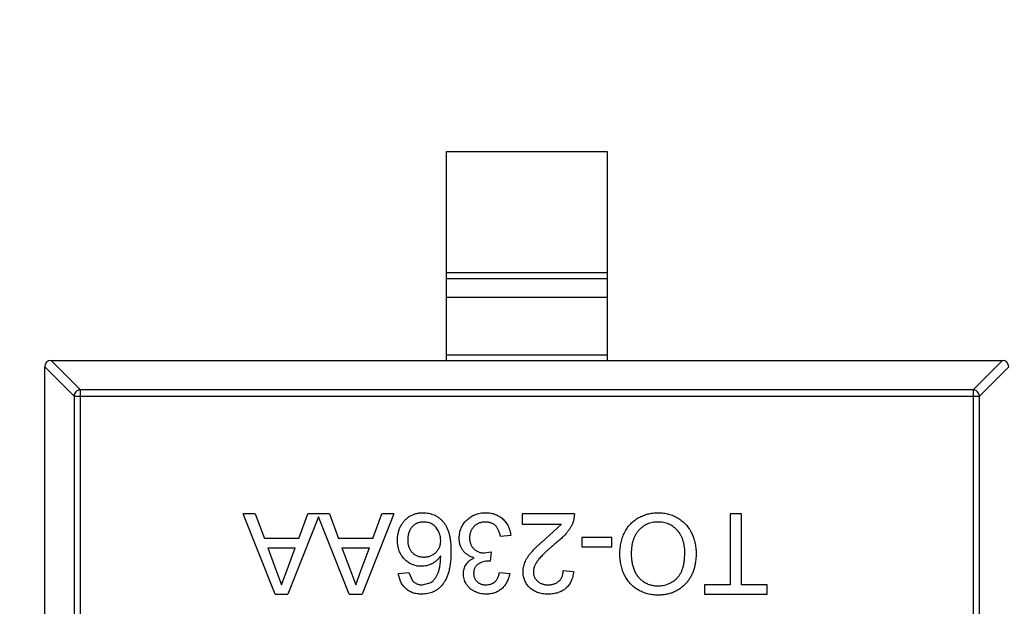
# Model space of a CAD drawing. Header units: inches. Extents: x 398 to 599, y 40 to 151.
# Tile 30 of 100: x 549.68 to 552.74, y 82.08 to 83.9. Entities that reach past the tile are written whole.
import ezdxf

# ---------------------------------------------------------------- set-up
doc = ezdxf.new("R2010")
doc.units = ezdxf.units.IN
doc.header["$LTSCALE"] = 1.21
doc.header["$MEASUREMENT"] = 0
doc.header["$PDMODE"] = 3
doc.header["$PDSIZE"] = 0.3125
doc.layers.get('0').update_dxf_attribs({"linetype": 'CONTINUOUS'})
doc.layers.get('Defpoints').update_dxf_attribs({"linetype": 'CONTINUOUS'})
doc.layers.add('DIM', color=3, linetype='CONTINUOUS')
doc.styles.get("Standard").update_dxf_attribs({"font": 'txt', "width": 0.8})
doc.dimstyles.get("Standard").update_dxf_attribs({"dimtxt": 0.15625, "dimasz": 0.1875, "dimexe": 0.125, "dimexo": 0.0625, "dimgap": 0.09, "dimtad": 0, "dimtih": 1, "dimtoh": 1, "dimzin": 4, "dimdsep": 46, "dimtxsty": 'Standard', "dimblk": '_FILLED', "dimblk1": '_FILLED', "dimblk2": '_FILLED', "dimcen": 0.09, "dimazin": 1, "dimtp": 0.01, "dimtm": 0.01, "dimtfac": 1, "dimtofl": 0, "dimtmove": 0, "dimatfit": 3, "dimldrblk": '_FILLED', "dimfxl": 1, "dimtolj": 1, "dimtzin": 4, "dimarcsym": 0})

# ---------------------------------------------------------------- blocks, each defined once
blk = doc.blocks.new('_FILLED')
at = {"color": 0, "linetype": 'ByBlock'}
blk.add_solid([(0, 0), (-1, 0.1667), (-1, -0.1667)], dxfattribs=at)
blk = doc.blocks.new('*D70')
at = {"layer": 'Defpoints', "color": 0}
for p in [(537.241, 87.005), (553.751, 68.4022), (537.241, 64.8591)]:
    blk.add_point(p, dxfattribs=at)
at = {"layer": 'DIM', "color": 0, "lineweight": -2}
for p, q in [((537.241, 86.9425), (537.241, 64.7341)), ((553.751, 68.3397), (553.751, 64.7341)), ((539.241, 64.8591), (542.7394, 64.8591)), ((551.751, 64.8591), (548.2527, 64.8591))]:
    blk.add_line(p, q, dxfattribs=at)
at = {"layer": 'DIM', "color": 0, "lineweight": -2, "xscale": 2, "yscale": 2, "zscale": 2, "rotation": 180}
blk.add_blockref('_FILLED', (537.241, 64.8591), dxfattribs=at)
at = {"layer": 'DIM', "color": 0, "lineweight": -2, "xscale": 2, "yscale": 2, "zscale": 2}
blk.add_blockref('_FILLED', (553.751, 64.8591), dxfattribs=at)
at = {"layer": 'DIM', "color": 0, "insert": (545.496, 64.8591), "char_height": 2, "attachment_point": 5}
blk.add_mtext('\\A1;16.51', dxfattribs=at)

msp = doc.modelspace()

# ---------------------------------------------------------------- linework, layer by layer
at = {"color": 7, "linetype": 'Continuous'}
for p, q in [((551.0037, 82.843), (551.0037, 83.493)), ((551.0037, 83.493), (551.5037, 83.493)), ((551.5037, 83.493), (551.5037, 82.843)), ((551.0037, 83.1168), (551.5037, 83.1168)), ((551.5037, 83.097), (551.0037, 83.097)), ((551.5037, 83.039), (551.0037, 83.039)), ((551.0037, 82.8607), (551.5037, 82.8607)), ((549.8451, 82.7318), (549.7537, 82.8233)), ((549.7537, 81.163), (549.7537, 82.823)), ((549.7734, 82.843), (549.8648, 82.7515)), ((549.7737, 82.843), (552.7337, 82.843)), ((552.6426, 82.7515), (552.734, 82.843)), ((552.7537, 82.8233), (552.6623, 82.7318)), ((549.8451, 82.7318), (549.8451, 81.2541)), ((549.8451, 82.7318), (552.6623, 82.7318)), ((549.8648, 81.2344), (549.8648, 82.7515)), ((552.6426, 82.7515), (549.8648, 82.7515)), ((552.6426, 82.7515), (552.6426, 81.2344)), ((552.6623, 81.2541), (552.6623, 82.7318)), ((550.4709, 82.1157), (550.3717, 82.3657)), ((550.4091, 82.3657), (550.3717, 82.3657)), ((550.4091, 82.3657), (550.4375, 82.2888)), ((550.5441, 82.2888), (550.5726, 82.3657)), ((550.6399, 82.3657), (550.5726, 82.3657)), ((550.6399, 82.3657), (550.6683, 82.2888)), ((550.8407, 82.3657), (550.7415, 82.1157)), ((550.7749, 82.2888), (550.8033, 82.3657)), ((550.8407, 82.3657), (550.8033, 82.3657)), ((551.2392, 82.3657), (551.2392, 82.3337)), ((551.4027, 82.3657), (551.2392, 82.3657)), ((551.4027, 82.3657), (551.3993, 82.3435)), ((551.8867, 82.3657), (551.8867, 82.1446)), ((551.9219, 82.3657), (551.8867, 82.3657)), ((551.9219, 82.1446), (551.9219, 82.3657)), ((550.6062, 82.3563), (550.5107, 82.1157)), ((550.7017, 82.1157), (550.6062, 82.3563)), ((551.2392, 82.3337), (551.3615, 82.3337)), ((551.3118, 82.2873), (551.3615, 82.3337)), ((550.5441, 82.2888), (550.4375, 82.2888)), ((550.7749, 82.2888), (550.6683, 82.2888)), ((551.204, 82.2984), (551.1719, 82.2952)), ((551.4251, 82.292), (551.4251, 82.2632)), ((551.5181, 82.292), (551.4251, 82.292)), ((551.5181, 82.2632), (551.5181, 82.292)), ((550.4482, 82.26), (550.4724, 82.1943)), ((550.4482, 82.26), (550.5335, 82.26)), ((550.5079, 82.1908), (550.5335, 82.26)), ((550.6789, 82.26), (550.7032, 82.1943)), ((550.6789, 82.26), (550.7643, 82.26)), ((550.7387, 82.1908), (550.7643, 82.26)), ((551.1226, 82.2438), (551.1434, 82.2472)), ((551.1434, 82.2472), (551.1401, 82.2183)), ((551.4251, 82.2632), (551.5181, 82.2632)), ((551.1401, 82.2183), (551.1355, 82.2187)), ((550.4724, 82.1943), (550.4908, 82.1446)), ((550.4908, 82.1446), (550.5079, 82.1908)), ((550.7032, 82.1943), (550.7216, 82.1446)), ((550.7216, 82.1446), (550.7387, 82.1908)), ((550.8546, 82.1799), (550.8867, 82.1831)), ((550.8867, 82.1831), (550.8982, 82.1574)), ((551.1687, 82.1831), (551.2008, 82.1799)), ((551.3674, 82.1895), (551.3995, 82.1863)), ((550.9289, 82.1446), (550.9562, 82.152)), ((551.8065, 82.1446), (551.8065, 82.1157)), ((551.8867, 82.1446), (551.8065, 82.1446)), ((552.002, 82.1446), (551.9219, 82.1446)), ((552.002, 82.1157), (552.002, 82.1446)), ((550.4709, 82.1157), (550.5107, 82.1157)), ((550.7017, 82.1157), (550.7415, 82.1157)), ((551.8065, 82.1157), (552.002, 82.1157))]:
    msp.add_line(p, q, dxfattribs=at)
for centre, radius, start, end in [((553.751, 92.925), 23, 281.22586, 258.77532), ((553.751, 92.925), 22.75, 294.44334, 241.13427), ((549.7737, 82.823), 0.02, 90, 180), ((552.7337, 82.823), 0.02, 0, 90)]:
    msp.add_arc(centre, radius, start, end, dxfattribs=at)
for points, knots in [([(549.8648, 82.7515), (549.8623, 82.7515), (549.8572, 82.7503), (549.8507, 82.7459), (549.8463, 82.7395), (549.8452, 82.7344), (549.8451, 82.7318)], [0, 0, 0, 0, 0.249032, 0.5, 0.750968, 1, 1, 1, 1]), ([(552.6623, 82.7318), (552.6622, 82.7344), (552.661, 82.7395), (552.6566, 82.7459), (552.6502, 82.7503), (552.6451, 82.7515), (552.6426, 82.7515)], [0, 0, 0, 0, 0.249032, 0.5, 0.750968, 1, 1, 1, 1]), ([(550.8514, 82.2834), (550.8515, 82.2873), (550.8518, 82.2949), (550.8537, 82.3061), (550.8569, 82.317), (550.8607, 82.3255), (550.8642, 82.3321), (550.8672, 82.3367), (550.8704, 82.341), (550.8737, 82.3451), (550.8774, 82.3488), (550.8813, 82.3523), (550.8854, 82.3554), (550.8898, 82.3583), (550.8943, 82.3607), (550.899, 82.3629), (550.9039, 82.3648), (550.9089, 82.3663), (550.9141, 82.3675), (550.9194, 82.3684), (550.9249, 82.3689), (550.9286, 82.3689), (550.9304, 82.369)], [0, 0, 0, 0, 0.088899, 0.17544, 0.261633, 0.34801, 0.390819, 0.432814, 0.473776, 0.514166, 0.554107, 0.594121, 0.63362, 0.673585, 0.71348, 0.75336, 0.792891, 0.833007, 0.873643, 0.914893, 0.95695, 1, 1, 1, 1]), ([(550.9304, 82.369), (550.9336, 82.3689), (550.9398, 82.3687), (550.9489, 82.3674), (550.9575, 82.3652), (550.9656, 82.3621), (550.9734, 82.3582), (550.9807, 82.3533), (550.9875, 82.3476), (550.9939, 82.341), (550.9996, 82.3334), (551.0046, 82.3246), (551.0088, 82.3147), (551.0122, 82.3037), (551.0148, 82.2915), (551.0167, 82.2782), (551.0178, 82.2638), (551.018, 82.2539), (551.0181, 82.2487)], [0, 0, 0, 0, 0.056157, 0.110133, 0.162537, 0.213912, 0.265146, 0.31651, 0.369179, 0.423123, 0.479276, 0.538691, 0.601978, 0.670125, 0.74365, 0.82281, 0.908261, 1, 1, 1, 1]), ([(551.0437, 82.2905), (551.0438, 82.2932), (551.0439, 82.2985), (551.045, 82.3063), (551.0469, 82.3137), (551.0495, 82.3209), (551.0527, 82.3277), (551.0568, 82.3343), (551.0616, 82.3404), (551.067, 82.3463), (551.073, 82.3516), (551.0794, 82.3562), (551.0863, 82.3602), (551.0935, 82.3634), (551.1011, 82.3659), (551.1091, 82.3677), (551.1175, 82.3688), (551.1233, 82.3689), (551.1262, 82.369)], [0, 0, 0, 0, 0.063503, 0.124805, 0.18492, 0.244376, 0.303775, 0.364133, 0.425376, 0.488388, 0.551743, 0.61386, 0.67564, 0.737737, 0.800417, 0.864658, 0.930985, 1, 1, 1, 1]), ([(551.1262, 82.369), (551.1288, 82.3689), (551.134, 82.3688), (551.1415, 82.3678), (551.1488, 82.3664), (551.1557, 82.3641), (551.1622, 82.3614), (551.1684, 82.358), (551.1743, 82.354), (551.1798, 82.3494), (551.1848, 82.3443), (551.1893, 82.3388), (551.1931, 82.333), (551.1965, 82.3268), (551.1993, 82.3202), (551.2014, 82.3133), (551.2031, 82.306), (551.2037, 82.301), (551.204, 82.2984)], [0, 0, 0, 0, 0.067794, 0.133464, 0.196934, 0.258481, 0.319787, 0.380431, 0.44099, 0.502867, 0.564806, 0.625526, 0.685604, 0.746041, 0.807347, 0.869717, 0.93379, 1, 1, 1, 1]), ([(551.5437, 82.2411), (551.5438, 82.2443), (551.5439, 82.2504), (551.5446, 82.2595), (551.5458, 82.2683), (551.5474, 82.2768), (551.5496, 82.2852), (551.5522, 82.2932), (551.5553, 82.3011), (551.5588, 82.3086), (551.5628, 82.3158), (551.5672, 82.3226), (551.5721, 82.3289), (551.5772, 82.3348), (551.5829, 82.3402), (551.5889, 82.3452), (551.5953, 82.3497), (551.6021, 82.3538), (551.6091, 82.3573), (551.6163, 82.3604), (551.6236, 82.3631), (551.6311, 82.3652), (551.6387, 82.3669), (551.6464, 82.3681), (551.6543, 82.3688), (551.6596, 82.3689), (551.6623, 82.369)], [0, 0, 0, 0, 0.04756, 0.093962, 0.139112, 0.183626, 0.227457, 0.270703, 0.313611, 0.35626, 0.398366, 0.439557, 0.480045, 0.519888, 0.559658, 0.599421, 0.639208, 0.679668, 0.72002, 0.759859, 0.79956, 0.839199, 0.878956, 0.918794, 0.959083, 1, 1, 1, 1]), ([(551.6623, 82.369), (551.6652, 82.3689), (551.6709, 82.3688), (551.6793, 82.368), (551.6875, 82.3667), (551.6954, 82.3649), (551.7032, 82.3624), (551.7107, 82.3595), (551.7179, 82.3561), (551.7249, 82.3522), (551.7316, 82.3478), (551.7379, 82.3429), (551.7437, 82.3377), (551.7491, 82.3321), (551.7542, 82.3262), (551.7588, 82.3198), (551.763, 82.313), (551.7667, 82.3059), (551.7701, 82.2986), (551.7729, 82.2911), (551.7754, 82.2835), (551.7774, 82.2758), (551.779, 82.268), (551.78, 82.2601), (551.7808, 82.2521), (551.7809, 82.2468), (551.7809, 82.2441)], [0, 0, 0, 0, 0.044697, 0.088534, 0.131409, 0.173814, 0.215715, 0.257247, 0.298848, 0.340604, 0.382029, 0.42297, 0.463632, 0.504048, 0.544591, 0.584964, 0.626265, 0.667979, 0.709943, 0.751382, 0.792619, 0.833948, 0.875008, 0.916446, 0.957907, 1, 1, 1, 1]), ([(550.9329, 82.3401), (550.9311, 82.3401), (550.9276, 82.34), (550.9225, 82.3392), (550.9176, 82.3381), (550.913, 82.3364), (550.9087, 82.3343), (550.9046, 82.3317), (550.9007, 82.3287), (550.8971, 82.3252), (550.8939, 82.3213), (550.8911, 82.317), (550.8887, 82.3124), (550.8868, 82.3074), (550.8853, 82.3022), (550.8842, 82.2965), (550.8836, 82.2906), (550.8835, 82.2865), (550.8835, 82.2844)], [0, 0, 0, 0, 0.063965, 0.124854, 0.184383, 0.242748, 0.2999, 0.357059, 0.415719, 0.475258, 0.535508, 0.596291, 0.657728, 0.721052, 0.786261, 0.853834, 0.925318, 1, 1, 1, 1]), ([(550.986, 82.2828), (550.9859, 82.2853), (550.9858, 82.2903), (550.9844, 82.2977), (550.9822, 82.3049), (550.9792, 82.3118), (550.9754, 82.3183), (550.971, 82.324), (550.9659, 82.329), (550.9603, 82.3331), (550.9541, 82.3362), (550.9474, 82.3385), (550.9403, 82.3399), (550.9354, 82.34), (550.9329, 82.3401)], [0, 0, 0, 0, 0.086177, 0.171222, 0.257573, 0.34515, 0.431508, 0.513644, 0.593539, 0.672806, 0.752058, 0.831493, 0.913823, 1, 1, 1, 1]), ([(551.125, 82.3401), (551.1232, 82.3401), (551.1197, 82.34), (551.1145, 82.3393), (551.1095, 82.3382), (551.1049, 82.3366), (551.1006, 82.3346), (551.0965, 82.3321), (551.0927, 82.3292), (551.0892, 82.3258), (551.086, 82.3221), (551.0833, 82.3182), (551.081, 82.3141), (551.079, 82.3098), (551.0776, 82.3052), (551.0765, 82.3004), (551.0759, 82.2954), (551.0758, 82.292), (551.0758, 82.2903)], [0, 0, 0, 0, 0.069461, 0.135658, 0.19962, 0.261651, 0.322053, 0.38234, 0.443223, 0.50493, 0.56682, 0.6276, 0.687476, 0.747351, 0.808174, 0.870133, 0.933721, 1, 1, 1, 1]), ([(551.1719, 82.2952), (551.1715, 82.2972), (551.1707, 82.3009), (551.1691, 82.3062), (551.1674, 82.3112), (551.1653, 82.3156), (551.1633, 82.3198), (551.1609, 82.3235), (551.1583, 82.3267), (551.1556, 82.3296), (551.1526, 82.3321), (551.1494, 82.3343), (551.1459, 82.3361), (551.1422, 82.3375), (551.1382, 82.3387), (551.1341, 82.3395), (551.1296, 82.34), (551.1266, 82.3401), (551.125, 82.3401)], [0, 0, 0, 0, 0.082566, 0.15976, 0.233155, 0.301356, 0.365752, 0.426437, 0.484185, 0.539549, 0.593156, 0.647048, 0.701446, 0.757, 0.81384, 0.873058, 0.934963, 1, 1, 1, 1]), ([(551.3993, 82.3435), (551.3983, 82.3406), (551.3961, 82.3346), (551.3917, 82.326), (551.3866, 82.3175), (551.3816, 82.3105), (551.377, 82.3049), (551.3731, 82.3006), (551.3689, 82.2961), (551.3642, 82.2916), (551.3592, 82.2869), (551.3537, 82.282), (551.3479, 82.2772), (551.3438, 82.2739), (551.3417, 82.2722)], [0, 0, 0, 0, 0.100388, 0.204407, 0.310686, 0.422157, 0.480685, 0.543238, 0.6095, 0.679555, 0.753841, 0.831641, 0.913813, 1, 1, 1, 1]), ([(551.6625, 82.3401), (551.6595, 82.34), (551.6536, 82.3399), (551.6451, 82.3387), (551.637, 82.3366), (551.6292, 82.3338), (551.6219, 82.3301), (551.6149, 82.3257), (551.6085, 82.3204), (551.6023, 82.3143), (551.5969, 82.3075), (551.592, 82.3), (551.588, 82.2918), (551.5846, 82.2829), (551.5821, 82.2734), (551.5803, 82.2631), (551.5791, 82.2522), (551.579, 82.2447), (551.579, 82.2409)], [0, 0, 0, 0, 0.061055, 0.119545, 0.176806, 0.232956, 0.288583, 0.344667, 0.401662, 0.46054, 0.520477, 0.581213, 0.643431, 0.707961, 0.775371, 0.846414, 0.921152, 1, 1, 1, 1]), ([(551.7456, 82.2445), (551.7456, 82.2481), (551.7455, 82.2551), (551.7443, 82.2654), (551.7424, 82.275), (551.7399, 82.2842), (551.7365, 82.2927), (551.7325, 82.3006), (551.7276, 82.3079), (551.7221, 82.3146), (551.716, 82.3206), (551.7095, 82.3258), (551.7025, 82.3302), (551.6953, 82.3338), (551.6876, 82.3367), (551.6795, 82.3386), (551.6711, 82.3399), (551.6654, 82.34), (551.6625, 82.3401)], [0, 0, 0, 0, 0.075964, 0.148125, 0.217201, 0.2833, 0.347202, 0.4093, 0.470426, 0.531588, 0.591739, 0.650258, 0.707303, 0.764208, 0.821148, 0.879119, 0.938423, 1, 1, 1, 1]), ([(550.9253, 82.2023), (550.9228, 82.2024), (550.9178, 82.2025), (550.9105, 82.2035), (550.9035, 82.2054), (550.8968, 82.2078), (550.8904, 82.2111), (550.8842, 82.2149), (550.8784, 82.2196), (550.8729, 82.2248), (550.8679, 82.2307), (550.8634, 82.237), (550.8597, 82.2437), (550.8567, 82.2509), (550.8543, 82.2584), (550.8526, 82.2664), (550.8516, 82.2748), (550.8515, 82.2805), (550.8514, 82.2834)], [0, 0, 0, 0, 0.061347, 0.121203, 0.179863, 0.238152, 0.296252, 0.35519, 0.415676, 0.478379, 0.541524, 0.603977, 0.666513, 0.729491, 0.79371, 0.859736, 0.928449, 1, 1, 1, 1]), ([(550.8835, 82.2844), (550.8835, 82.2824), (550.8835, 82.2785), (550.8842, 82.2728), (550.8852, 82.2674), (550.8868, 82.2623), (550.8887, 82.2576), (550.891, 82.2532), (550.8938, 82.249), (550.897, 82.2454), (550.9006, 82.242), (550.9044, 82.2391), (550.9086, 82.2366), (550.9131, 82.2346), (550.9179, 82.233), (550.9231, 82.232), (550.9285, 82.2312), (550.9322, 82.2312), (550.9341, 82.2311)], [0, 0, 0, 0, 0.072229, 0.141252, 0.207439, 0.270245, 0.331238, 0.391254, 0.450152, 0.509008, 0.567734, 0.625726, 0.683708, 0.742407, 0.803094, 0.865865, 0.931379, 1, 1, 1, 1]), ([(550.9341, 82.2311), (550.9359, 82.2312), (550.9394, 82.2312), (550.9445, 82.232), (550.9495, 82.233), (550.9542, 82.2346), (550.9587, 82.2366), (550.963, 82.2391), (550.9671, 82.242), (550.971, 82.2453), (550.9745, 82.249), (550.9776, 82.253), (550.9802, 82.2573), (550.9824, 82.2618), (550.984, 82.2667), (550.9852, 82.2718), (550.9859, 82.2772), (550.986, 82.2809), (550.986, 82.2828)], [0, 0, 0, 0, 0.064812, 0.127718, 0.189086, 0.249562, 0.309738, 0.370215, 0.431085, 0.493911, 0.55657, 0.617553, 0.678119, 0.739063, 0.801665, 0.864956, 0.93089, 1, 1, 1, 1]), ([(551.0906, 82.2289), (551.0888, 82.2293), (551.0853, 82.2302), (551.0803, 82.2321), (551.0755, 82.2342), (551.071, 82.2367), (551.0669, 82.2395), (551.063, 82.2427), (551.0594, 82.2463), (551.0562, 82.2501), (551.0532, 82.2543), (551.0507, 82.2587), (551.0485, 82.2634), (551.0467, 82.2683), (551.0454, 82.2735), (551.0444, 82.279), (551.0438, 82.2847), (551.0437, 82.2886), (551.0437, 82.2905)], [0, 0, 0, 0, 0.065828, 0.128938, 0.190858, 0.251186, 0.310974, 0.37005, 0.429672, 0.489507, 0.549975, 0.610075, 0.670915, 0.732909, 0.796711, 0.861825, 0.929892, 1, 1, 1, 1]), ([(551.0758, 82.2903), (551.0758, 82.2886), (551.0759, 82.2854), (551.0765, 82.2806), (551.0775, 82.2761), (551.079, 82.2718), (551.0809, 82.2678), (551.0831, 82.2639), (551.0858, 82.2603), (551.0889, 82.2569), (551.0923, 82.2538), (551.096, 82.2511), (551.0999, 82.2488), (551.104, 82.247), (551.1083, 82.2455), (551.1129, 82.2445), (551.1177, 82.2439), (551.121, 82.2438), (551.1226, 82.2438)], [0, 0, 0, 0, 0.067051, 0.13118, 0.193722, 0.254499, 0.314763, 0.375117, 0.436023, 0.498297, 0.560571, 0.621619, 0.681973, 0.742853, 0.804272, 0.867473, 0.932273, 1, 1, 1, 1]), ([(551.2424, 82.1848), (551.2425, 82.1872), (551.2426, 82.1922), (551.2437, 82.1996), (551.2456, 82.2069), (551.248, 82.2142), (551.2513, 82.2216), (551.2556, 82.2291), (551.2608, 82.2368), (551.2658, 82.2433), (551.2705, 82.2488), (551.2746, 82.2533), (551.2794, 82.2581), (551.2847, 82.2633), (551.2907, 82.2688), (551.2972, 82.2747), (551.3043, 82.2809), (551.3092, 82.2851), (551.3118, 82.2873)], [0, 0, 0, 0, 0.057945, 0.116018, 0.174826, 0.234683, 0.296827, 0.364061, 0.436192, 0.51426, 0.556976, 0.604856, 0.657675, 0.715751, 0.77884, 0.847501, 0.921228, 1, 1, 1, 1]), ([(551.3417, 82.2722), (551.3385, 82.2695), (551.3323, 82.2643), (551.3235, 82.2566), (551.3155, 82.2494), (551.3084, 82.2427), (551.3022, 82.2364), (551.2967, 82.2306), (551.292, 82.2254), (551.2881, 82.2205), (551.2849, 82.2159), (551.2821, 82.2114), (551.2798, 82.2069), (551.2778, 82.2025), (551.2763, 82.1981), (551.2753, 82.1937), (551.2746, 82.1894), (551.2745, 82.1865), (551.2745, 82.1851)], [0, 0, 0, 0, 0.11141, 0.214526, 0.309417, 0.396087, 0.474284, 0.544374, 0.60642, 0.660582, 0.709794, 0.756451, 0.800767, 0.843168, 0.884295, 0.923885, 0.962359, 1, 1, 1, 1]), ([(551.0181, 82.2487), (551.0181, 82.2458), (551.018, 82.24), (551.0176, 82.2314), (551.0172, 82.2232), (551.0164, 82.2153), (551.0155, 82.2077), (551.0143, 82.2004), (551.0129, 82.1934), (551.0113, 82.1867), (551.0095, 82.1803), (551.0075, 82.1742), (551.0053, 82.1684), (551.0028, 82.163), (551.0002, 82.1578), (550.9973, 82.1529), (550.9942, 82.1484), (550.9919, 82.1455), (550.9908, 82.1441)], [0, 0, 0, 0, 0.080034, 0.157854, 0.232564, 0.304731, 0.374384, 0.441663, 0.506048, 0.568692, 0.628715, 0.687238, 0.743227, 0.797567, 0.850239, 0.901629, 0.951067, 1, 1, 1, 1]), ([(551.6621, 82.1125), (551.6593, 82.1126), (551.6537, 82.1127), (551.6454, 82.1134), (551.6374, 82.1148), (551.6295, 82.1165), (551.6219, 82.1189), (551.6144, 82.1216), (551.6072, 82.1251), (551.6002, 82.1289), (551.5935, 82.1332), (551.5872, 82.1379), (551.5814, 82.143), (551.5758, 82.1485), (551.5708, 82.1545), (551.5661, 82.1608), (551.5619, 82.1676), (551.5581, 82.1747), (551.5547, 82.1821), (551.5518, 82.1898), (551.5493, 82.1978), (551.5472, 82.206), (551.5457, 82.2144), (551.5445, 82.2231), (551.5439, 82.2321), (551.5438, 82.2381), (551.5437, 82.2411)], [0, 0, 0, 0, 0.043099, 0.085587, 0.126908, 0.167967, 0.20845, 0.249025, 0.289281, 0.33001, 0.370598, 0.410466, 0.450033, 0.489688, 0.529116, 0.569037, 0.609703, 0.650759, 0.692509, 0.734219, 0.776707, 0.819552, 0.863351, 0.907839, 0.953334, 1, 1, 1, 1]), ([(551.579, 82.2409), (551.579, 82.2384), (551.579, 82.2336), (551.5796, 82.2264), (551.5803, 82.2195), (551.5814, 82.2128), (551.5829, 82.2064), (551.5845, 82.2002), (551.5866, 82.1942), (551.589, 82.1885), (551.5916, 82.183), (551.5946, 82.1779), (551.5978, 82.1731), (551.6013, 82.1685), (551.6052, 82.1644), (551.6093, 82.1605), (551.6137, 82.1569), (551.6184, 82.1537), (551.6233, 82.1508), (551.6284, 82.1483), (551.6336, 82.1461), (551.639, 82.1444), (551.6445, 82.1431), (551.6502, 82.1421), (551.656, 82.1415), (551.66, 82.1414), (551.6619, 82.1414)], [0, 0, 0, 0, 0.050852, 0.099752, 0.147438, 0.194086, 0.239171, 0.28334, 0.326577, 0.368936, 0.410572, 0.451051, 0.490877, 0.530044, 0.568937, 0.607578, 0.64642, 0.685679, 0.724799, 0.763513, 0.802173, 0.84074, 0.879649, 0.919071, 0.959098, 1, 1, 1, 1]), ([(551.6619, 82.1414), (551.6648, 82.1414), (551.6703, 82.1416), (551.6785, 82.1428), (551.6863, 82.1446), (551.6939, 82.1472), (551.7012, 82.1505), (551.7081, 82.1547), (551.7148, 82.1595), (551.7211, 82.1651), (551.727, 82.1715), (551.732, 82.179), (551.7362, 82.1875), (551.7397, 82.197), (551.7424, 82.2075), (551.7442, 82.2189), (551.7454, 82.2314), (551.7456, 82.24), (551.7456, 82.2445)], [0, 0, 0, 0, 0.055943, 0.110382, 0.164048, 0.216759, 0.269601, 0.323009, 0.377581, 0.433449, 0.490922, 0.550625, 0.613117, 0.679861, 0.751358, 0.828261, 0.910795, 1, 1, 1, 1]), ([(551.7809, 82.2441), (551.7808, 82.239), (551.7806, 82.2293), (551.7791, 82.2151), (551.7765, 82.2017), (551.7728, 82.1891), (551.7682, 82.1774), (551.7625, 82.1665), (551.7557, 82.1565), (551.7479, 82.1473), (551.7393, 82.1392), (551.7301, 82.132), (551.7202, 82.126), (551.7098, 82.121), (551.6987, 82.1172), (551.6871, 82.1146), (551.6748, 82.1128), (551.6664, 82.1126), (551.6621, 82.1125)], [0, 0, 0, 0, 0.075226, 0.146575, 0.2145, 0.27953, 0.342403, 0.403496, 0.463762, 0.523864, 0.583252, 0.641302, 0.698898, 0.756295, 0.814628, 0.874325, 0.935783, 1, 1, 1, 1]), ([(550.986, 82.2352), (550.9841, 82.2326), (550.9804, 82.2274), (550.9739, 82.2206), (550.9668, 82.2148), (550.959, 82.2103), (550.9509, 82.2067), (550.9425, 82.2041), (550.934, 82.2026), (550.9282, 82.2024), (550.9253, 82.2023)], [0, 0, 0, 0, 0.13549, 0.265229, 0.390778, 0.51542, 0.638317, 0.759642, 0.878902, 1, 1, 1, 1]), ([(550.9562, 82.152), (550.9583, 82.1537), (550.9625, 82.1573), (550.9681, 82.1639), (550.9731, 82.1715), (550.9768, 82.1786), (550.9794, 82.185), (550.9811, 82.1905), (550.9826, 82.1966), (550.9837, 82.2032), (550.9847, 82.2104), (550.9854, 82.2181), (550.9859, 82.2265), (550.986, 82.2323), (550.986, 82.2352)], [0, 0, 0, 0, 0.088609, 0.181893, 0.280787, 0.38702, 0.444107, 0.506454, 0.574396, 0.647656, 0.726426, 0.811458, 0.90278, 1, 1, 1, 1]), ([(551.0565, 82.1793), (551.0566, 82.1819), (551.0569, 82.187), (551.0585, 82.1945), (551.0613, 82.2016), (551.065, 82.2083), (551.0699, 82.2146), (551.0758, 82.2201), (551.0827, 82.225), (551.088, 82.2276), (551.0906, 82.2289)], [0, 0, 0, 0, 0.121951, 0.240787, 0.35855, 0.479066, 0.601519, 0.727551, 0.859932, 1, 1, 1, 1]), ([(551.1355, 82.2187), (551.1325, 82.2186), (551.1267, 82.2183), (551.1183, 82.2165), (551.1103, 82.2136), (551.1041, 82.2102), (551.0996, 82.2069), (551.0967, 82.204), (551.0941, 82.2009), (551.0921, 82.1973), (551.0905, 82.1936), (551.0894, 82.1894), (551.0887, 82.185), (551.0886, 82.1819), (551.0886, 82.1804)], [0, 0, 0, 0, 0.129789, 0.254605, 0.378435, 0.50292, 0.565018, 0.624848, 0.683448, 0.742765, 0.802757, 0.86522, 0.930779, 1, 1, 1, 1]), ([(550.9268, 82.1157), (550.9243, 82.1158), (550.9195, 82.1159), (550.9125, 82.1167), (550.9058, 82.118), (550.8995, 82.1199), (550.8935, 82.1223), (550.8878, 82.1252), (550.8825, 82.1287), (550.8775, 82.1327), (550.873, 82.1371), (550.8689, 82.1421), (550.8653, 82.1474), (550.8621, 82.1531), (550.8595, 82.1592), (550.8573, 82.1657), (550.8557, 82.1726), (550.855, 82.1774), (550.8546, 82.1799)], [0, 0, 0, 0, 0.068499, 0.134572, 0.198208, 0.259784, 0.319951, 0.379508, 0.438814, 0.498497, 0.558182, 0.617438, 0.677522, 0.737959, 0.80033, 0.86409, 0.930622, 1, 1, 1, 1]), ([(551.1276, 82.1157), (551.1244, 82.1159), (551.118, 82.1161), (551.1085, 82.1177), (551.0995, 82.1204), (551.091, 82.1242), (551.0831, 82.1288), (551.0761, 82.1343), (551.0701, 82.1406), (551.0653, 82.1477), (551.0614, 82.1552), (551.0586, 82.163), (551.0568, 82.1711), (551.0566, 82.1766), (551.0565, 82.1793)], [0, 0, 0, 0, 0.092054, 0.181008, 0.26913, 0.357137, 0.443549, 0.526433, 0.607453, 0.688385, 0.767854, 0.845531, 0.922529, 1, 1, 1, 1]), ([(551.0886, 82.1804), (551.0886, 82.1791), (551.0887, 82.1766), (551.0892, 82.173), (551.09, 82.1695), (551.0912, 82.1662), (551.0927, 82.1631), (551.0946, 82.1601), (551.0967, 82.1573), (551.0992, 82.1547), (551.1019, 82.1523), (551.1049, 82.1503), (551.108, 82.1485), (551.1114, 82.1471), (551.1149, 82.146), (551.1187, 82.1452), (551.1226, 82.1447), (551.1253, 82.1446), (551.1266, 82.1446)], [0, 0, 0, 0, 0.065093, 0.127304, 0.188122, 0.247131, 0.306077, 0.365678, 0.426103, 0.487841, 0.550317, 0.611805, 0.672737, 0.734883, 0.79768, 0.862475, 0.929775, 1, 1, 1, 1]), ([(551.1266, 82.1446), (551.1293, 82.1447), (551.1345, 82.1449), (551.1419, 82.1468), (551.1486, 82.1498), (551.1536, 82.1533), (551.1572, 82.1567), (551.1596, 82.1596), (551.1617, 82.1628), (551.1636, 82.1662), (551.1653, 82.17), (551.1667, 82.1741), (551.1679, 82.1785), (551.1684, 82.1815), (551.1687, 82.1831)], [0, 0, 0, 0, 0.127797, 0.246795, 0.362284, 0.477652, 0.536237, 0.59559, 0.656344, 0.719085, 0.784349, 0.852876, 0.924551, 1, 1, 1, 1]), ([(551.2008, 82.1799), (551.2003, 82.1774), (551.1993, 82.1725), (551.1973, 82.1655), (551.1948, 82.1589), (551.1919, 82.1528), (551.1886, 82.147), (551.1848, 82.1417), (551.1806, 82.1369), (551.176, 82.1324), (551.171, 82.1285), (551.1657, 82.1251), (551.1601, 82.1222), (551.1541, 82.1199), (551.1479, 82.118), (551.1414, 82.1167), (551.1346, 82.1159), (551.13, 82.1158), (551.1276, 82.1157)], [0, 0, 0, 0, 0.071036, 0.139343, 0.204958, 0.268332, 0.330129, 0.390664, 0.450861, 0.510587, 0.570374, 0.629455, 0.687994, 0.747581, 0.807839, 0.870034, 0.93381, 1, 1, 1, 1]), ([(551.3194, 82.1157), (551.3165, 82.1158), (551.3108, 82.1159), (551.3026, 82.1169), (551.2949, 82.1184), (551.2876, 82.1206), (551.2807, 82.1234), (551.2744, 82.1268), (551.2685, 82.1308), (551.2631, 82.1355), (551.2583, 82.1406), (551.254, 82.146), (551.2505, 82.1517), (551.2474, 82.1577), (551.2452, 82.1641), (551.2436, 82.1707), (551.2426, 82.1776), (551.2425, 82.1824), (551.2424, 82.1848)], [0, 0, 0, 0, 0.074712, 0.145539, 0.213339, 0.278615, 0.342094, 0.40389, 0.465063, 0.526577, 0.587328, 0.64638, 0.704345, 0.761672, 0.819418, 0.878039, 0.937796, 1, 1, 1, 1]), ([(551.2745, 82.1851), (551.2745, 82.1837), (551.2746, 82.1809), (551.2752, 82.1769), (551.2761, 82.173), (551.2776, 82.1693), (551.2793, 82.1658), (551.2816, 82.1624), (551.2841, 82.1592), (551.2871, 82.1563), (551.2903, 82.1535), (551.2939, 82.1512), (551.2976, 82.1491), (551.3016, 82.1474), (551.3059, 82.1462), (551.3104, 82.1453), (551.3152, 82.1447), (551.3184, 82.1446), (551.3201, 82.1446)], [0, 0, 0, 0, 0.061762, 0.121174, 0.179421, 0.236843, 0.294322, 0.353191, 0.412721, 0.474522, 0.537057, 0.599591, 0.662367, 0.725246, 0.790316, 0.857724, 0.927232, 1, 1, 1, 1]), ([(551.3995, 82.1863), (551.3992, 82.1835), (551.3985, 82.178), (551.3969, 82.1702), (551.3947, 82.1628), (551.392, 82.156), (551.3887, 82.1497), (551.3849, 82.1438), (551.3804, 82.1385), (551.3755, 82.1337), (551.3701, 82.1295), (551.3641, 82.1258), (551.3577, 82.1227), (551.3509, 82.1201), (551.3437, 82.1182), (551.336, 82.1168), (551.3278, 82.1159), (551.3222, 82.1158), (551.3194, 82.1157)], [0, 0, 0, 0, 0.070675, 0.137493, 0.201473, 0.262869, 0.32255, 0.380737, 0.43822, 0.495487, 0.553484, 0.611346, 0.670644, 0.731587, 0.794183, 0.859445, 0.928208, 1, 1, 1, 1]), ([(551.3201, 82.1446), (551.3218, 82.1446), (551.3252, 82.1447), (551.3302, 82.1453), (551.3349, 82.1462), (551.3393, 82.1475), (551.3435, 82.1492), (551.3474, 82.1513), (551.3511, 82.1536), (551.3544, 82.1564), (551.3575, 82.1596), (551.3601, 82.163), (551.3623, 82.1667), (551.3642, 82.1707), (551.3656, 82.175), (551.3667, 82.1796), (551.3673, 82.1844), (551.3674, 82.1878), (551.3674, 82.1895)], [0, 0, 0, 0, 0.070696, 0.138358, 0.20337, 0.2657, 0.327256, 0.386512, 0.445858, 0.505173, 0.56378, 0.622343, 0.680824, 0.739795, 0.800801, 0.864239, 0.930631, 1, 1, 1, 1]), ([(550.8982, 82.1574), (550.8993, 82.1564), (550.9013, 82.1544), (550.9047, 82.1518), (550.9083, 82.1495), (550.9121, 82.1477), (550.916, 82.1463), (550.9201, 82.1453), (550.9245, 82.1447), (550.9274, 82.1446), (550.9289, 82.1446)], [0, 0, 0, 0, 0.128545, 0.252818, 0.375212, 0.497113, 0.618546, 0.742222, 0.869458, 1, 1, 1, 1]), ([(550.9908, 82.1441), (550.9888, 82.1419), (550.9848, 82.1374), (550.978, 82.1316), (550.9708, 82.1267), (550.9629, 82.1227), (550.9546, 82.1196), (550.9458, 82.1173), (550.9364, 82.116), (550.93, 82.1158), (550.9268, 82.1157)], [0, 0, 0, 0, 0.125625, 0.247619, 0.368528, 0.488104, 0.609878, 0.735382, 0.864448, 1, 1, 1, 1])]:
    msp.add_open_spline(points, degree=3, knots=knots, dxfattribs=at)

# ---------------------------------------------------------------- dimensions: what is measured, and where the dimension line sits
at = {"layer": 'DIM'}
dim = msp.add_linear_dim(base=(537.241, 64.8591), p1=(553.751, 68.4022), p2=(537.241, 87.005), dimstyle='Standard', override={"dimtxt": 2, "dimasz": 2, "dimtih": 0, "dimtoh": 0, "dimzin": 0, "dimcen": 0.198, "dimadec": 0, "dimazin": 0, "dimtp": 0, "dimtm": 0, "dimtdec": 4, "dimtzin": 0}, dxfattribs=at)
dim.commit()
dim.dimension.update_dxf_attribs({"geometry": '*D70', "text_midpoint": (545.496, 64.8591)})

doc.saveas('drawing.dxf')
